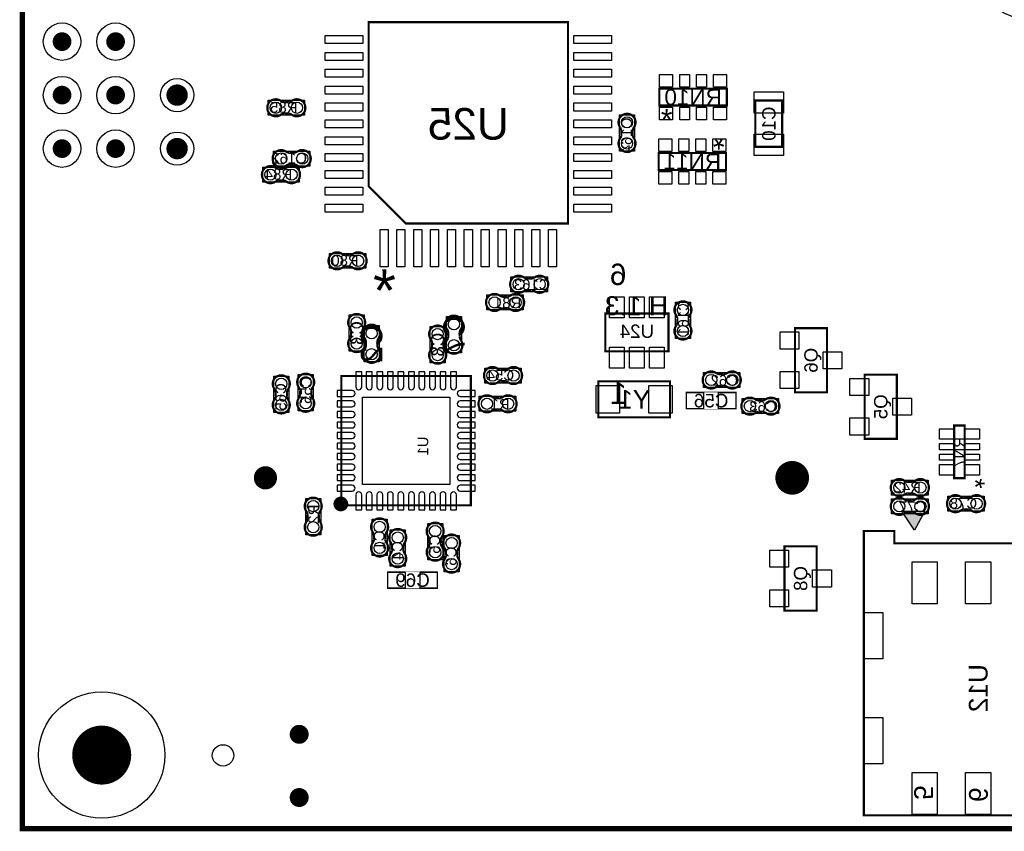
# Model space of a CAD drawing. Extents: x -1 to 140, y -97 to 0.
# Tile 1 of 8: x 0 to 47, y -92 to -54. Entities that reach past the tile are written whole.
import ezdxf
from ezdxf.enums import TextEntityAlignment as Align

# ---------------------------------------------------------------- set-up
doc = ezdxf.new("R2010")
doc.units = 0
doc.header["$MEASUREMENT"] = 0
for name, color, linetype in [('ASSEMBLY_OUTLINES_BTM', 191, 'CONTINUOUS'), ('ASSEMBLY_REF_DES_BTM', 191, 'CONTINUOUS'), ('BOARD_OUTLINE', 10, 'CONTINUOUS'), ('FIDUCIAL_PADS_BTM', 255, 'CONTINUOUS'), ('MOUNTING_HOLE_PADS_LAYER_5', 181, 'CONTINUOUS'), ('MOUNTING_HOLES_LAYER_BOTT6', 42, 'CONTINUOUS'), ('PART_HOLES_LAYER_BOTTOM', 30, 'CONTINUOUS'), ('PART_PADS_LAYER_BOTTOM', 181, 'CONTINUOUS'), ('PART_PADS_SMD_BTM', 181, 'CONTINUOUS')]:
    doc.layers.add(name, color=color, linetype=linetype)
doc.styles.add('ARIAL', font='arial.ttf')
doc.styles.add('VERIBEST_GERBER_0', font='arial.ttf')

msp = doc.modelspace()

# ---------------------------------------------------------------- hatches: boundary and pattern name
at = {"layer": 'ASSEMBLY_OUTLINES_BTM'}
msp.add_hatch(color=256, dxfattribs=at).paths.add_polyline_path([(42.336, -77.828), (41.736, -76.928), (42.836, -76.928)], flags=0)

# ---------------------------------------------------------------- linework, layer by layer
for points, const_width in [([(18.207, -63.264), (25.897, -63.264), (25.897, -53.704), (16.437, -53.704), (16.437, -61.494)], 0.1), ([(30.235054, -57.66405), (30.235054, -56.86395), (33.434946, -56.86395), (33.434946, -57.66405)], 0.1016), ([(34.79, -59.625), (34.79, -57.425), (36.06, -57.425), (36.06, -59.625)], 0.1), ([(30.200054, -60.72205), (30.200054, -59.92195), (33.399946, -59.92195), (33.399946, -60.72205)], 0.1016), ([(27.668, -69.34), (27.668, -67.54), (30.668, -67.54), (30.668, -69.34)], 0.1), ([(36.668, -71.284), (36.668, -68.236), (38.192, -68.236), (38.192, -71.284)], 0.1016), ([(15.136001, -76.652), (15.136001, -70.502001), (21.286, -70.502001), (21.286, -76.652)], 0.1), ([(39.979, -73.491), (39.979, -70.443), (41.503, -70.443), (41.503, -73.491)], 0.1016), ([(27.341, -72.465), (27.341, -70.765), (30.741, -70.765), (30.741, -72.465)], 0.1), ([(31.490088, -72.0834), (31.490088, -71.2706), (33.891912, -71.2706), (33.891912, -72.0834)], 0.0254), ([(44.22281, -75.359934), (44.22281, -72.859812), (44.722936, -72.859812), (44.722936, -75.359934)], 0.1016), ([(39.936, -91.368), (39.936, -77.868), (41.386, -77.868), (41.386, -78.448), (51.886, -78.448), (51.886, -77.868), (53.336, -77.868), (53.336, -91.368)], 0.1), ([(36.176, -81.646), (36.176, -78.598), (37.7, -78.598), (37.7, -81.646)], 0.1016), ([(17.319088, -80.6034), (17.319088, -79.7906), (19.720912, -79.7906), (19.720912, -80.6034)], 0.0254)]:
    msp.add_lwpolyline(points, close=True, dxfattribs=dict(at, const_width=const_width))
at = {"layer": 'ASSEMBLY_OUTLINES_BTM', "const_width": 0.1016}
for points in [[(12.632346, -57.501744), (12.411874, -57.501744), (12.411366, -57.501236, -0.088782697), (12.25541, -57.432656), (12.25668, -57.433672, 1.875349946), (12.255918, -58.10855), (12.256172, -58.108804, -0.088801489), (12.412128, -58.040224), (12.412636, -58.039716), (12.633108, -58.039716), (12.63768, -58.041494, -0.081091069), (12.784238, -58.094326, 2.020315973), (12.784492, -57.447896), (12.78373, -57.447134, -0.081091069), (12.637172, -57.499966)], [(28.429744, -58.860654), (28.429744, -59.081126), (28.429236, -59.081634, -0.088782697), (28.360656, -59.23759), (28.361672, -59.23632, 1.875349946), (29.03655, -59.237082), (29.036804, -59.236828, -0.088801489), (28.968224, -59.080872), (28.967716, -59.080364), (28.967716, -58.859892), (28.969494, -58.85532, -0.081091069), (29.022326, -58.708762, 2.020315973), (28.375896, -58.708508), (28.375134, -58.70927, -0.081091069), (28.427966, -58.855828)], [(12.886346, -59.914744), (12.665874, -59.914744), (12.665366, -59.914236, -0.088782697), (12.50941, -59.845656), (12.51068, -59.846672, 1.875349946), (12.509918, -60.52155), (12.510172, -60.521804, -0.088801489), (12.666128, -60.453224), (12.666636, -60.452716), (12.887108, -60.452716), (12.89168, -60.454494, -0.081091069), (13.038238, -60.507326, 2.020315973), (13.038492, -59.860896), (13.03773, -59.860134, -0.081091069), (12.891172, -59.912966)], [(12.378346, -60.676744), (12.157874, -60.676744), (12.157366, -60.676236, -0.088782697), (12.00141, -60.607656), (12.00268, -60.608672, 1.875349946), (12.001918, -61.28355), (12.002172, -61.283804, -0.088801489), (12.158128, -61.215224), (12.158636, -61.214716), (12.379108, -61.214716), (12.38368, -61.216494, -0.081091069), (12.530238, -61.269326, 2.020315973), (12.530492, -60.622896), (12.52973, -60.622134, -0.081091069), (12.383172, -60.674966)], [(15.538346, -64.767744), (15.317874, -64.767744), (15.317366, -64.767236, -0.088782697), (15.16141, -64.698656), (15.16268, -64.699672, 1.875349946), (15.161918, -65.37455), (15.162172, -65.374804, -0.088801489), (15.318128, -65.306224), (15.318636, -65.305716), (15.539108, -65.305716), (15.54368, -65.307494, -0.081091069), (15.690238, -65.360326, 2.020315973), (15.690492, -64.713896), (15.68973, -64.713134, -0.081091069), (15.543172, -64.765966)], [(23.953654, -66.420256), (24.174126, -66.420256), (24.174634, -66.420764, -0.088782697), (24.33059, -66.489344), (24.32932, -66.488328, 1.875349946), (24.330082, -65.81345), (24.329828, -65.813196, -0.088801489), (24.173872, -65.881776), (24.173364, -65.882284), (23.952892, -65.882284), (23.94832, -65.880506, -0.081091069), (23.801762, -65.827674, 2.020315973), (23.801508, -66.474104), (23.80227, -66.474866, -0.081091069), (23.948828, -66.422034)], [(22.809654, -67.284256), (23.030126, -67.284256), (23.030634, -67.284764, -0.088782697), (23.18659, -67.353344), (23.18532, -67.352328, 1.875349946), (23.186082, -66.67745), (23.185828, -66.677196, -0.088801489), (23.029872, -66.745776), (23.029364, -66.746284), (22.808892, -66.746284), (22.80432, -66.744506, -0.081091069), (22.657762, -66.691674, 2.020315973), (22.657508, -67.338104), (22.65827, -67.338866, -0.081091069), (22.804828, -67.286034)], [(31.622256, -67.971346), (31.622256, -67.750874), (31.622764, -67.750366, -0.088782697), (31.691344, -67.59441), (31.690328, -67.59568, 1.875349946), (31.01545, -67.594918), (31.015196, -67.595172, -0.088801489), (31.083776, -67.751128), (31.084284, -67.751636), (31.084284, -67.972108), (31.082506, -67.97668, -0.081091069), (31.029674, -68.123238, 2.020315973), (31.676104, -68.123492), (31.676866, -68.12273, -0.081091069), (31.624034, -67.976172)], [(16.137456, -68.567346), (16.137456, -68.346874), (16.137964, -68.346366, -0.088782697), (16.206544, -68.19041), (16.205528, -68.19168, 1.875349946), (15.53065, -68.190918), (15.530396, -68.191172, -0.088801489), (15.598976, -68.347128), (15.599484, -68.347636), (15.599484, -68.568108), (15.597706, -68.57268, -0.081091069), (15.544874, -68.719238, 2.020315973), (16.191304, -68.719492), (16.192066, -68.71873, -0.081091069), (16.139234, -68.572172)], [(20.753256, -68.646346), (20.753256, -68.425874), (20.753764, -68.425366, -0.088782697), (20.822344, -68.26941), (20.821328, -68.27068, 1.875349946), (20.14645, -68.269918), (20.146196, -68.270172, -0.088801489), (20.214776, -68.426128), (20.215284, -68.426636), (20.215284, -68.647108), (20.213506, -68.65168, -0.081091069), (20.160674, -68.798238, 2.020315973), (20.807104, -68.798492), (20.807866, -68.79773, -0.081091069), (20.755034, -68.651172)], [(16.846256, -69.076346), (16.846256, -68.855874), (16.846764, -68.855366, -0.088782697), (16.915344, -68.69941), (16.914328, -68.70068, 1.875349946), (16.23945, -68.699918), (16.239196, -68.700172, -0.088801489), (16.307776, -68.856128), (16.308284, -68.856636), (16.308284, -69.077108), (16.306506, -69.08168, -0.081091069), (16.253674, -69.228238, 2.020315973), (16.900104, -69.228492), (16.900866, -69.22773, -0.081091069), (16.848034, -69.081172)], [(19.980256, -69.117346), (19.980256, -68.896874), (19.980764, -68.896366, -0.088782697), (20.049344, -68.74041), (20.048328, -68.74168, 1.875349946), (19.37345, -68.740918), (19.373196, -68.741172, -0.088801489), (19.441776, -68.897128), (19.442284, -68.897636), (19.442284, -69.118108), (19.440506, -69.12268, -0.081091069), (19.387674, -69.269238, 2.020315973), (20.034104, -69.269492), (20.034866, -69.26873, -0.081091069), (19.982034, -69.122172)], [(22.916346, -70.214744), (22.695874, -70.214744), (22.695366, -70.214236, -0.088782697), (22.53941, -70.145656), (22.54068, -70.146672, 1.875349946), (22.539918, -70.82155), (22.540172, -70.821804, -0.088801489), (22.696128, -70.753224), (22.696636, -70.752716), (22.917108, -70.752716), (22.92168, -70.754494, -0.081091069), (23.068238, -70.807326, 2.020315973), (23.068492, -70.160896), (23.06773, -70.160134, -0.081091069), (22.921172, -70.212966)], [(12.019744, -71.276654), (12.019744, -71.497126), (12.019236, -71.497634, -0.088782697), (11.950656, -71.65359), (11.951672, -71.65232, 1.875349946), (12.62655, -71.653082), (12.626804, -71.652828, -0.088801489), (12.558224, -71.496872), (12.557716, -71.496364), (12.557716, -71.275892), (12.559494, -71.27132, -0.081091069), (12.612326, -71.124762, 2.020315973), (11.965896, -71.124508), (11.965134, -71.12527, -0.081091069), (12.017966, -71.271828)], [(13.719256, -71.402346), (13.719256, -71.181874), (13.719764, -71.181366, -0.088782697), (13.788344, -71.02541), (13.787328, -71.02668, 1.875349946), (13.11245, -71.025918), (13.112196, -71.026172, -0.088801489), (13.180776, -71.182128), (13.181284, -71.182636), (13.181284, -71.403108), (13.179506, -71.40768, -0.081091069), (13.126674, -71.554238, 2.020315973), (13.773104, -71.554492), (13.773866, -71.55373, -0.081091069), (13.721034, -71.407172)], [(33.092654, -70.965256), (33.313126, -70.965256), (33.313634, -70.965764, -0.088782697), (33.46959, -71.034344), (33.46832, -71.033328, 1.875349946), (33.469082, -70.35845), (33.468828, -70.358196, -0.088801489), (33.312872, -70.426776), (33.312364, -70.427284), (33.091892, -70.427284), (33.08732, -70.425506, -0.081091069), (32.940762, -70.372674, 2.020315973), (32.940508, -71.019104), (32.94127, -71.019866, -0.081091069), (33.087828, -70.967034)], [(22.451654, -72.096256), (22.672126, -72.096256), (22.672634, -72.096764, -0.088782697), (22.82859, -72.165344), (22.82732, -72.164328, 1.875349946), (22.828082, -71.48945), (22.827828, -71.489196, -0.088801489), (22.671872, -71.557776), (22.671364, -71.558284), (22.450892, -71.558284), (22.44632, -71.556506, -0.081091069), (22.299762, -71.503674, 2.020315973), (22.299508, -72.150104), (22.30027, -72.150866, -0.081091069), (22.446828, -72.098034)], [(34.929654, -72.206256), (35.150126, -72.206256), (35.150634, -72.206764, -0.088782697), (35.30659, -72.275344), (35.30532, -72.274328, 1.875349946), (35.306082, -71.59945), (35.305828, -71.599196, -0.088801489), (35.149872, -71.667776), (35.149364, -71.668284), (34.928892, -71.668284), (34.92432, -71.666506, -0.081091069), (34.777762, -71.613674, 2.020315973), (34.777508, -72.260104), (34.77827, -72.260866, -0.081091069), (34.924828, -72.208034)], [(42.223346, -75.535744), (42.002874, -75.535744), (42.002366, -75.535236, -0.088782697), (41.84641, -75.466656), (41.84768, -75.467672, 1.875349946), (41.846918, -76.14255), (41.847172, -76.142804, -0.088801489), (42.003128, -76.074224), (42.003636, -76.073716), (42.224108, -76.073716), (42.22868, -76.075494, -0.081091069), (42.375238, -76.128326, 2.020315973), (42.375492, -75.481896), (42.37473, -75.481134, -0.081091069), (42.228172, -75.533966)], [(44.890346, -76.297744), (44.669874, -76.297744), (44.669366, -76.297236, -0.088782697), (44.51341, -76.228656), (44.51468, -76.229672, 1.875349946), (44.513918, -76.90455), (44.514172, -76.904804, -0.088801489), (44.670128, -76.836224), (44.670636, -76.835716), (44.891108, -76.835716), (44.89568, -76.837494, -0.081091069), (45.042238, -76.890326, 2.020315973), (45.042492, -76.243896), (45.04173, -76.243134, -0.081091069), (44.895172, -76.295966)], [(14.075256, -77.287346), (14.075256, -77.066874), (14.075764, -77.066366, -0.088782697), (14.144344, -76.91041), (14.143328, -76.91168, 1.875349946), (13.46845, -76.910918), (13.468196, -76.911172, -0.088801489), (13.536776, -77.067128), (13.537284, -77.067636), (13.537284, -77.288108), (13.535506, -77.29268, -0.081091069), (13.482674, -77.439238, 2.020315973), (14.129104, -77.439492), (14.129866, -77.43873, -0.081091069), (14.077034, -77.292172)], [(42.020654, -76.965256), (42.241126, -76.965256), (42.241634, -76.965764, -0.088782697), (42.39759, -77.034344), (42.39632, -77.033328, 1.875349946), (42.397082, -76.35845), (42.396828, -76.358196, -0.088801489), (42.240872, -76.426776), (42.240364, -76.427284), (42.019892, -76.427284), (42.01532, -76.425506, -0.081091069), (41.868762, -76.372674, 2.020315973), (41.868508, -77.019104), (41.86927, -77.019866, -0.081091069), (42.015828, -76.967034)], [(16.687744, -78.068654), (16.687744, -78.289126), (16.687236, -78.289634, -0.088782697), (16.618656, -78.44559), (16.619672, -78.44432, 1.875349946), (17.29455, -78.445082), (17.294804, -78.444828, -0.088801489), (17.226224, -78.288872), (17.225716, -78.288364), (17.225716, -78.067892), (17.227494, -78.06332, -0.081091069), (17.280326, -77.916762, 2.020315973), (16.633896, -77.916508), (16.633134, -77.91727, -0.081091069), (16.685966, -78.063828)], [(19.323744, -78.270654), (19.323744, -78.491126), (19.323236, -78.491634, -0.088782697), (19.254656, -78.64759), (19.255672, -78.64632, 1.875349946), (19.93055, -78.647082), (19.930804, -78.646828, -0.088801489), (19.862224, -78.490872), (19.861716, -78.490364), (19.861716, -78.269892), (19.863494, -78.26532, -0.081091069), (19.916326, -78.118762, 2.020315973), (19.269896, -78.118508), (19.269134, -78.11927, -0.081091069), (19.321966, -78.265828)], [(17.547744, -78.574654), (17.547744, -78.795126), (17.547236, -78.795634, -0.088782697), (17.478656, -78.95159), (17.479672, -78.95032, 1.875349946), (18.15455, -78.951082), (18.154804, -78.950828, -0.088801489), (18.086224, -78.794872), (18.085716, -78.794364), (18.085716, -78.573892), (18.087494, -78.56932, -0.081091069), (18.140326, -78.422762, 2.020315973), (17.493896, -78.422508), (17.493134, -78.42327, -0.081091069), (17.545966, -78.569828)], [(20.103744, -78.836654), (20.103744, -79.057126), (20.103236, -79.057634, -0.088782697), (20.034656, -79.21359), (20.035672, -79.21232, 1.875349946), (20.71055, -79.213082), (20.710804, -79.212828, -0.088801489), (20.642224, -79.056872), (20.641716, -79.056364), (20.641716, -78.835892), (20.643494, -78.83132, -0.081091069), (20.696326, -78.684762, 2.020315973), (20.049896, -78.684508), (20.049134, -78.68527, -0.081091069), (20.101966, -78.831828)]]:
    msp.add_lwpolyline(points, format="xyb", dxfattribs=at)
at = {"layer": 'ASSEMBLY_OUTLINES_BTM'}
for points in [[(11.6674, -58.1276), (11.6674, -57.4164), (13.3946, -57.4164), (13.3946, -58.1276)], [(28.3444, -59.8256), (28.3444, -58.0984), (29.0556, -58.0984), (29.0556, -59.8256)], [(11.9214, -60.5406), (11.9214, -59.8294), (13.6486, -59.8294), (13.6486, -60.5406)], [(11.4134, -61.3026), (11.4134, -60.5914), (13.1406, -60.5914), (13.1406, -61.3026)], [(14.5734, -65.3936), (14.5734, -64.6824), (16.3006, -64.6824), (16.3006, -65.3936)], [(23.1914, -66.5056), (23.1914, -65.7944), (24.9186, -65.7944), (24.9186, -66.5056)], [(22.0474, -67.3696), (22.0474, -66.6584), (23.7746, -66.6584), (23.7746, -67.3696)], [(30.9964, -68.7336), (30.9964, -67.0064), (31.7076, -67.0064), (31.7076, -68.7336)], [(15.5116, -69.3296), (15.5116, -67.6024), (16.2228, -67.6024), (16.2228, -69.3296)], [(20.1274, -69.4086), (20.1274, -67.6814), (20.8386, -67.6814), (20.8386, -69.4086)], [(16.2204, -69.8386), (16.2204, -68.1114), (16.9316, -68.1114), (16.9316, -69.8386)], [(19.3544, -69.8796), (19.3544, -68.1524), (20.0656, -68.1524), (20.0656, -69.8796)], [(11.9344, -72.2416), (11.9344, -70.5144), (12.6456, -70.5144), (12.6456, -72.2416)], [(13.0934, -72.1646), (13.0934, -70.4374), (13.8046, -70.4374), (13.8046, -72.1646)], [(21.9514, -70.8406), (21.9514, -70.1294), (23.6786, -70.1294), (23.6786, -70.8406)], [(32.3304, -71.0506), (32.3304, -70.3394), (34.0576, -70.3394), (34.0576, -71.0506)], [(21.6894, -72.1816), (21.6894, -71.4704), (23.4166, -71.4704), (23.4166, -72.1816)], [(34.1674, -72.2916), (34.1674, -71.5804), (35.8946, -71.5804), (35.8946, -72.2916)], [(41.2584, -76.1616), (41.2584, -75.4504), (42.9856, -75.4504), (42.9856, -76.1616)], [(13.4494, -78.0496), (13.4494, -76.3224), (14.1606, -76.3224), (14.1606, -78.0496)], [(41.2584, -77.0506), (41.2584, -76.3394), (42.9856, -76.3394), (42.9856, -77.0506)], [(43.9254, -76.9236), (43.9254, -76.2124), (45.6526, -76.2124), (45.6526, -76.9236)], [(42.336, -77.828), (41.736, -76.928), (42.836, -76.928)], [(16.6024, -79.0336), (16.6024, -77.3064), (17.3136, -77.3064), (17.3136, -79.0336)], [(19.2384, -79.2356), (19.2384, -77.5084), (19.9496, -77.5084), (19.9496, -79.2356)], [(17.4624, -79.5396), (17.4624, -77.8124), (18.1736, -77.8124), (18.1736, -79.5396)], [(20.0184, -79.8016), (20.0184, -78.0744), (20.7296, -78.0744), (20.7296, -79.8016)]]:
    msp.add_lwpolyline(points, close=True, dxfattribs=at)
for points in [[(12.784492, -57.447896), (12.78373, -57.447134)], [(12.411874, -57.501744), (12.411366, -57.501236)], [(12.637172, -57.499966), (12.632346, -57.501744)], [(12.255918, -58.10855), (12.256172, -58.108804)], [(12.412128, -58.040224), (12.412636, -58.039716)], [(12.633108, -58.039716), (12.63768, -58.041494)], [(28.375896, -58.708508), (28.375134, -58.70927)], [(28.427966, -58.855828), (28.429744, -58.860654)], [(28.967716, -58.859892), (28.969494, -58.85532)], [(28.429744, -59.081126), (28.429236, -59.081634)], [(28.968224, -59.080872), (28.967716, -59.080364)], [(29.03655, -59.237082), (29.036804, -59.236828)], [(12.665874, -59.914744), (12.665366, -59.914236)], [(12.891172, -59.912966), (12.886346, -59.914744)], [(13.038492, -59.860896), (13.03773, -59.860134)], [(12.157874, -60.676744), (12.157366, -60.676236)], [(12.383172, -60.674966), (12.378346, -60.676744)], [(12.509918, -60.52155), (12.510172, -60.521804)], [(12.530492, -60.622896), (12.52973, -60.622134)], [(12.666128, -60.453224), (12.666636, -60.452716)], [(12.887108, -60.452716), (12.89168, -60.454494)], [(12.158128, -61.215224), (12.158636, -61.214716)], [(12.379108, -61.214716), (12.38368, -61.216494)], [(12.001918, -61.28355), (12.002172, -61.283804)], [(15.317874, -64.767744), (15.317366, -64.767236)], [(15.543172, -64.765966), (15.538346, -64.767744)], [(15.690492, -64.713896), (15.68973, -64.713134)], [(15.161918, -65.37455), (15.162172, -65.374804)], [(15.318128, -65.306224), (15.318636, -65.305716)], [(15.539108, -65.305716), (15.54368, -65.307494)], [(23.952892, -65.882284), (23.94832, -65.880506)], [(24.173872, -65.881776), (24.173364, -65.882284)], [(24.330082, -65.81345), (24.329828, -65.813196)], [(22.808892, -66.746284), (22.80432, -66.744506)], [(23.029872, -66.745776), (23.029364, -66.746284)], [(23.186082, -66.67745), (23.185828, -66.677196)], [(23.801508, -66.474104), (23.80227, -66.474866)], [(23.948828, -66.422034), (23.953654, -66.420256)], [(24.174126, -66.420256), (24.174634, -66.420764)], [(22.804828, -67.286034), (22.809654, -67.284256)], [(23.030126, -67.284256), (23.030634, -67.284764)], [(22.657508, -67.338104), (22.65827, -67.338866)], [(31.01545, -67.594918), (31.015196, -67.595172)], [(31.083776, -67.751128), (31.084284, -67.751636)], [(31.622256, -67.750874), (31.622764, -67.750366)], [(15.53065, -68.190918), (15.530396, -68.191172)], [(31.084284, -67.972108), (31.082506, -67.97668)], [(31.624034, -67.976172), (31.622256, -67.971346)], [(31.676104, -68.123492), (31.676866, -68.12273)], [(15.599484, -68.568108), (15.597706, -68.57268)], [(15.598976, -68.347128), (15.599484, -68.347636)], [(16.137456, -68.346874), (16.137964, -68.346366)], [(16.139234, -68.572172), (16.137456, -68.567346)], [(20.14645, -68.269918), (20.146196, -68.270172)], [(20.215284, -68.647108), (20.213506, -68.65168)], [(20.214776, -68.426128), (20.215284, -68.426636)], [(20.753256, -68.425874), (20.753764, -68.425366)], [(20.755034, -68.651172), (20.753256, -68.646346)], [(16.191304, -68.719492), (16.192066, -68.71873)], [(16.23945, -68.699918), (16.239196, -68.700172)], [(16.308284, -69.077108), (16.306506, -69.08168)], [(16.307776, -68.856128), (16.308284, -68.856636)], [(16.846256, -68.855874), (16.846764, -68.855366)], [(16.848034, -69.081172), (16.846256, -69.076346)], [(19.37345, -68.740918), (19.373196, -68.741172)], [(19.442284, -69.118108), (19.440506, -69.12268)], [(19.441776, -68.897128), (19.442284, -68.897636)], [(19.980256, -68.896874), (19.980764, -68.896366)], [(19.982034, -69.122172), (19.980256, -69.117346)], [(20.807104, -68.798492), (20.807866, -68.79773)], [(16.900104, -69.228492), (16.900866, -69.22773)], [(20.034104, -69.269492), (20.034866, -69.26873)], [(22.695874, -70.214744), (22.695366, -70.214236)], [(22.921172, -70.212966), (22.916346, -70.214744)], [(23.068492, -70.160896), (23.06773, -70.160134)], [(33.091892, -70.427284), (33.08732, -70.425506)], [(33.312872, -70.426776), (33.312364, -70.427284)], [(33.469082, -70.35845), (33.468828, -70.358196)], [(13.11245, -71.025918), (13.112196, -71.026172)], [(22.539918, -70.82155), (22.540172, -70.821804)], [(22.696128, -70.753224), (22.696636, -70.752716)], [(22.917108, -70.752716), (22.92168, -70.754494)], [(32.940508, -71.019104), (32.94127, -71.019866)], [(33.087828, -70.967034), (33.092654, -70.965256)], [(33.313126, -70.965256), (33.313634, -70.965764)], [(11.965896, -71.124508), (11.965134, -71.12527)], [(12.017966, -71.271828), (12.019744, -71.276654)], [(12.557716, -71.275892), (12.559494, -71.27132)], [(12.558224, -71.496872), (12.557716, -71.496364)], [(13.181284, -71.403108), (13.179506, -71.40768)], [(13.180776, -71.182128), (13.181284, -71.182636)], [(13.719256, -71.181874), (13.719764, -71.181366)], [(13.721034, -71.407172), (13.719256, -71.402346)], [(22.828082, -71.48945), (22.827828, -71.489196)], [(12.019744, -71.497126), (12.019236, -71.497634)], [(12.62655, -71.653082), (12.626804, -71.652828)], [(13.773104, -71.554492), (13.773866, -71.55373)], [(22.450892, -71.558284), (22.44632, -71.556506)], [(22.671872, -71.557776), (22.671364, -71.558284)], [(34.928892, -71.668284), (34.92432, -71.666506)], [(35.149872, -71.667776), (35.149364, -71.668284)], [(35.306082, -71.59945), (35.305828, -71.599196)], [(22.299508, -72.150104), (22.30027, -72.150866)], [(22.446828, -72.098034), (22.451654, -72.096256)], [(22.672126, -72.096256), (22.672634, -72.096764)], [(34.777508, -72.260104), (34.77827, -72.260866)], [(34.924828, -72.208034), (34.929654, -72.206256)], [(35.150126, -72.206256), (35.150634, -72.206764)], [(42.002874, -75.535744), (42.002366, -75.535236)], [(42.228172, -75.533966), (42.223346, -75.535744)], [(42.375492, -75.481896), (42.37473, -75.481134)], [(41.846918, -76.14255), (41.847172, -76.142804)], [(42.003128, -76.074224), (42.003636, -76.073716)], [(42.224108, -76.073716), (42.22868, -76.075494)], [(42.019892, -76.427284), (42.01532, -76.425506)], [(42.240872, -76.426776), (42.240364, -76.427284)], [(42.397082, -76.35845), (42.396828, -76.358196)], [(44.669874, -76.297744), (44.669366, -76.297236)], [(44.895172, -76.295966), (44.890346, -76.297744)], [(45.042492, -76.243896), (45.04173, -76.243134)], [(13.46845, -76.910918), (13.468196, -76.911172)], [(13.536776, -77.067128), (13.537284, -77.067636)], [(14.075256, -77.066874), (14.075764, -77.066366)], [(41.868508, -77.019104), (41.86927, -77.019866)], [(42.015828, -76.967034), (42.020654, -76.965256)], [(42.241126, -76.965256), (42.241634, -76.965764)], [(44.513918, -76.90455), (44.514172, -76.904804)], [(44.670128, -76.836224), (44.670636, -76.835716)], [(44.891108, -76.835716), (44.89568, -76.837494)], [(13.537284, -77.288108), (13.535506, -77.29268)], [(14.077034, -77.292172), (14.075256, -77.287346)], [(14.129104, -77.439492), (14.129866, -77.43873)], [(16.633896, -77.916508), (16.633134, -77.91727)], [(16.685966, -78.063828), (16.687744, -78.068654)], [(16.687744, -78.289126), (16.687236, -78.289634)], [(17.225716, -78.067892), (17.227494, -78.06332)], [(17.226224, -78.288872), (17.225716, -78.288364)], [(17.29455, -78.445082), (17.294804, -78.444828)], [(17.493896, -78.422508), (17.493134, -78.42327)], [(19.269896, -78.118508), (19.269134, -78.11927)], [(19.321966, -78.265828), (19.323744, -78.270654)], [(19.323744, -78.491126), (19.323236, -78.491634)], [(19.861716, -78.269892), (19.863494, -78.26532)], [(19.862224, -78.490872), (19.861716, -78.490364)], [(17.545966, -78.569828), (17.547744, -78.574654)], [(17.547744, -78.795126), (17.547236, -78.795634)], [(18.085716, -78.573892), (18.087494, -78.56932)], [(18.086224, -78.794872), (18.085716, -78.794364)], [(18.15455, -78.951082), (18.154804, -78.950828)], [(19.93055, -78.647082), (19.930804, -78.646828)], [(20.049896, -78.684508), (20.049134, -78.68527)], [(20.101966, -78.831828), (20.103744, -78.836654)], [(20.641716, -78.835892), (20.643494, -78.83132)], [(20.103744, -79.057126), (20.103236, -79.057634)], [(20.642224, -79.056872), (20.641716, -79.056364)], [(20.71055, -79.213082), (20.710804, -79.212828)]]:
    msp.add_lwpolyline(points, dxfattribs=at)
at = {"layer": 'ASSEMBLY_OUTLINES_BTM', "const_width": 0.35}
msp.add_lwpolyline([(14.941, -76.582, -1), (15.291, -76.582, -1)], format="xyb", close=True, dxfattribs=at)
at = {"layer": 'ASSEMBLY_OUTLINES_BTM'}
msp.add_circle((49.563305, -47.207161), 6.75, dxfattribs=at)
at = {"layer": 'BOARD_OUTLINE', "const_width": 0.25}
msp.add_lwpolyline([(0, -92), (0, 0), (139, 0), (139, -92)], close=True, dxfattribs=at)
at = {"layer": 'FIDUCIAL_PADS_BTM'}
msp.add_circle((9.525, -88.519), 0.508, dxfattribs=at)
at = {"layer": 'MOUNTING_HOLE_PADS_LAYER_5'}
msp.add_circle((3.768, -88.506), 3, dxfattribs=at)
at = {"layer": 'MOUNTING_HOLES_LAYER_BOTT6'}
for points, const_width in [([(36.138, -75.340978, -1), (36.938, -75.340978, -1)], 0.8), ([(11.263, -75.340978, -1), (11.813, -75.340978, -1)], 0.55), ([(3.068, -88.506, -1), (4.468, -88.506, -1)], 1.4), ([(12.915, -87.52, -1), (13.365, -87.52, -1)], 0.45), ([(12.915, -90.52, -1), (13.365, -90.52, -1)], 0.45)]:
    msp.add_lwpolyline(points, format="xyb", close=True, dxfattribs=dict(at, const_width=const_width))
at = {"layer": 'PART_HOLES_LAYER_BOTTOM'}
for points, const_width in [([(1.66375, -54.63, -1), (2.10825, -54.63, -1)], 0.4445), ([(4.20375, -54.63, -1), (4.64825, -54.63, -1)], 0.4445), ([(1.66375, -57.17, -1), (2.10825, -57.17, -1)], 0.4445), ([(4.20375, -57.17, -1), (4.64825, -57.17, -1)], 0.4445), ([(7.092, -57.17, -1), (7.6, -57.17, -1)], 0.508), ([(1.66375, -59.71, -1), (2.10825, -59.71, -1)], 0.4445), ([(4.20375, -59.71, -1), (4.64825, -59.71, -1)], 0.4445), ([(7.092, -59.71, -1), (7.6, -59.71, -1)], 0.508)]:
    msp.add_lwpolyline(points, format="xyb", close=True, dxfattribs=dict(at, const_width=const_width))
at = {"layer": 'PART_PADS_LAYER_BOTTOM'}
for centre, radius in [((1.886, -54.63), 0.889), ((4.426, -54.63), 0.889), ((1.886, -57.17), 0.889), ((4.426, -57.17), 0.889), ((7.346, -57.17), 0.7874), ((1.886, -59.71), 0.889), ((4.426, -59.71), 0.889), ((7.346, -59.71), 0.7874)]:
    msp.add_circle(centre, radius, dxfattribs=at)
at = {"layer": 'PART_PADS_SMD_BTM'}
for points in [[(14.378, -54.7245), (14.378, -54.3435), (16.156, -54.3435), (16.156, -54.7245)], [(26.178, -54.7245), (26.178, -54.3435), (27.956, -54.3435), (27.956, -54.7245)], [(14.378, -55.5245), (14.378, -55.1435), (16.156, -55.1435), (16.156, -55.5245)], [(26.178, -55.5245), (26.178, -55.1435), (27.956, -55.1435), (27.956, -55.5245)], [(14.378, -56.3245), (14.378, -55.9435), (16.156, -55.9435), (16.156, -56.3245)], [(26.178, -56.3245), (26.178, -55.9435), (27.956, -55.9435), (27.956, -56.3245)], [(30.245, -56.789), (30.245, -56.189), (30.865, -56.189), (30.865, -56.789)], [(31.2, -56.789), (31.2, -56.189), (31.67, -56.189), (31.67, -56.789)], [(32, -56.789), (32, -56.189), (32.47, -56.189), (32.47, -56.789)], [(32.805, -56.789), (32.805, -56.189), (33.425, -56.189), (33.425, -56.789)], [(14.378, -57.1245), (14.378, -56.7435), (16.156, -56.7435), (16.156, -57.1245)], [(26.178, -57.1245), (26.178, -56.7435), (27.956, -56.7435), (27.956, -57.1245)], [(34.7315, -58.027), (34.7315, -57.011), (36.1285, -57.011), (36.1285, -58.027)], [(14.378, -57.9245), (14.378, -57.5435), (16.156, -57.5435), (16.156, -57.9245)], [(26.178, -57.9245), (26.178, -57.5435), (27.956, -57.5435), (27.956, -57.9245)], [(30.245, -58.339), (30.245, -57.739), (30.865, -57.739), (30.865, -58.339)], [(31.2, -58.339), (31.2, -57.739), (31.67, -57.739), (31.67, -58.339)], [(32, -58.339), (32, -57.739), (32.47, -57.739), (32.47, -58.339)], [(32.805, -58.339), (32.805, -57.739), (33.425, -57.739), (33.425, -58.339)], [(14.378, -58.7245), (14.378, -58.3435), (16.156, -58.3435), (16.156, -58.7245)], [(26.178, -58.7245), (26.178, -58.3435), (27.956, -58.3435), (27.956, -58.7245)], [(14.378, -59.5245), (14.378, -59.1435), (16.156, -59.1435), (16.156, -59.5245)], [(26.178, -59.5245), (26.178, -59.1435), (27.956, -59.1435), (27.956, -59.5245)], [(30.21, -59.847), (30.21, -59.247), (30.83, -59.247), (30.83, -59.847)], [(31.165, -59.847), (31.165, -59.247), (31.635, -59.247), (31.635, -59.847)], [(31.965, -59.847), (31.965, -59.247), (32.435, -59.247), (32.435, -59.847)], [(32.77, -59.847), (32.77, -59.247), (33.39, -59.247), (33.39, -59.847)], [(34.7315, -60.039), (34.7315, -59.023), (36.1285, -59.023), (36.1285, -60.039)], [(14.378, -60.3245), (14.378, -59.9435), (16.156, -59.9435), (16.156, -60.3245)], [(26.178, -60.3245), (26.178, -59.9435), (27.956, -59.9435), (27.956, -60.3245)], [(14.378, -61.1245), (14.378, -60.7435), (16.156, -60.7435), (16.156, -61.1245)], [(26.178, -61.1245), (26.178, -60.7435), (27.956, -60.7435), (27.956, -61.1245)], [(30.21, -61.397), (30.21, -60.797), (30.83, -60.797), (30.83, -61.397)], [(31.165, -61.397), (31.165, -60.797), (31.635, -60.797), (31.635, -61.397)], [(31.965, -61.397), (31.965, -60.797), (32.435, -60.797), (32.435, -61.397)], [(32.77, -61.397), (32.77, -60.797), (33.39, -60.797), (33.39, -61.397)], [(14.378, -61.9245), (14.378, -61.5435), (16.156, -61.5435), (16.156, -61.9245)], [(26.178, -61.9245), (26.178, -61.5435), (27.956, -61.5435), (27.956, -61.9245)], [(14.378, -62.7245), (14.378, -62.3435), (16.156, -62.3435), (16.156, -62.7245)], [(26.178, -62.7245), (26.178, -62.3435), (27.956, -62.3435), (27.956, -62.7245)], [(16.9765, -65.323), (16.9765, -63.545), (17.3575, -63.545), (17.3575, -65.323)], [(17.7765, -65.323), (17.7765, -63.545), (18.1575, -63.545), (18.1575, -65.323)], [(18.5765, -65.323), (18.5765, -63.545), (18.9575, -63.545), (18.9575, -65.323)], [(19.3765, -65.323), (19.3765, -63.545), (19.7575, -63.545), (19.7575, -65.323)], [(20.1765, -65.323), (20.1765, -63.545), (20.5575, -63.545), (20.5575, -65.323)], [(20.9765, -65.323), (20.9765, -63.545), (21.3575, -63.545), (21.3575, -65.323)], [(21.7765, -65.323), (21.7765, -63.545), (22.1575, -63.545), (22.1575, -65.323)], [(22.5765, -65.323), (22.5765, -63.545), (22.9575, -63.545), (22.9575, -65.323)], [(23.3765, -65.323), (23.3765, -63.545), (23.7575, -63.545), (23.7575, -65.323)], [(24.1765, -65.323), (24.1765, -63.545), (24.5575, -63.545), (24.5575, -65.323)], [(24.9765, -65.323), (24.9765, -63.545), (25.3575, -63.545), (25.3575, -65.323)], [(27.868, -67.74), (27.868, -66.74), (28.568, -66.74), (28.568, -67.74)], [(28.818, -67.74), (28.818, -66.74), (29.518, -66.74), (29.518, -67.74)], [(29.768, -67.74), (29.768, -66.74), (30.468, -66.74), (30.468, -67.74)], [(35.9695, -69.2266), (35.9695, -68.4138), (36.8585, -68.4138), (36.8585, -69.2266)], [(27.868, -70.14), (27.868, -69.14), (28.568, -69.14), (28.568, -70.14)], [(28.818, -70.14), (28.818, -69.14), (29.518, -69.14), (29.518, -70.14)], [(29.768, -70.14), (29.768, -69.14), (30.468, -69.14), (30.468, -70.14)], [(38.0015, -70.1664), (38.0015, -69.3536), (38.8905, -69.3536), (38.8905, -70.1664)], [(35.9695, -71.1062), (35.9695, -70.2934), (36.8585, -70.2934), (36.8585, -71.1062)], [(27.241, -72.265), (27.241, -70.965), (28.341, -70.965), (28.341, -72.265)], [(29.741, -72.265), (29.741, -70.965), (30.841, -70.965), (30.841, -72.265)], [(39.2805, -71.4336), (39.2805, -70.6208), (40.1695, -70.6208), (40.1695, -71.4336)], [(31.5226, -72.058), (31.5226, -71.296), (32.3354, -71.296), (32.3354, -72.058)], [(33.0466, -72.058), (33.0466, -71.296), (33.8594, -71.296), (33.8594, -72.058)], [(16.141, -75.657), (16.141, -71.507), (20.291, -71.507), (20.291, -75.657)], [(41.3125, -72.3734), (41.3125, -71.5606), (42.2015, -71.5606), (42.2015, -72.3734)], [(39.2805, -73.3132), (39.2805, -72.5004), (40.1695, -72.5004), (40.1695, -73.3132)], [(43.523, -73.51), (43.523, -73.01), (44.223, -73.01), (44.223, -73.51)], [(44.723, -73.51), (44.723, -73.01), (45.423, -73.01), (45.423, -73.51)], [(43.523, -74.01), (43.523, -73.71), (44.223, -73.71), (44.223, -74.01)], [(44.723, -74.01), (44.723, -73.71), (45.423, -73.71), (45.423, -74.01)], [(43.523, -74.51), (43.523, -74.21), (44.223, -74.21), (44.223, -74.51)], [(44.723, -74.51), (44.723, -74.21), (45.423, -74.21), (45.423, -74.51)], [(43.523, -75.21), (43.523, -74.71), (44.223, -74.71), (44.223, -75.21)], [(44.723, -75.21), (44.723, -74.71), (45.423, -74.71), (45.423, -75.21)], [(35.4775, -79.5886), (35.4775, -78.7758), (36.3665, -78.7758), (36.3665, -79.5886)], [(42.226, -81.328), (42.226, -79.328), (43.426, -79.328), (43.426, -81.328)], [(44.766, -81.328), (44.766, -79.328), (45.966, -79.328), (45.966, -81.328)], [(17.3516, -80.578), (17.3516, -79.816), (18.1644, -79.816), (18.1644, -80.578)], [(18.8756, -80.578), (18.8756, -79.816), (19.6884, -79.816), (19.6884, -80.578)], [(37.5095, -80.5284), (37.5095, -79.7156), (38.3985, -79.7156), (38.3985, -80.5284)], [(35.4775, -81.4682), (35.4775, -80.6554), (36.3665, -80.6554), (36.3665, -81.4682)], [(39.936, -83.928), (39.936, -81.728), (40.836, -81.728), (40.836, -83.928)], [(39.936, -88.928), (39.936, -86.728), (40.836, -86.728), (40.836, -88.928)], [(42.226, -91.328), (42.226, -89.328), (43.426, -89.328), (43.426, -91.328)], [(44.766, -91.328), (44.766, -89.328), (45.966, -89.328), (45.966, -91.328)]]:
    msp.add_lwpolyline(points, close=True, dxfattribs=at)
for points in [[(16.106, -70.307), (15.826, -70.307), (15.826, -71.017, 1), (16.106, -71.017)], [(16.606, -70.307), (16.326, -70.307), (16.326, -71.017, 1), (16.606, -71.017)], [(17.106, -70.307), (16.826, -70.307), (16.826, -71.017, 1), (17.106, -71.017)], [(17.606, -70.307), (17.326, -70.307), (17.326, -71.017, 1), (17.606, -71.017)], [(18.106, -70.307), (17.826, -70.307), (17.826, -71.017, 1), (18.106, -71.017)], [(18.606, -70.307), (18.326, -70.307), (18.326, -71.017, 1), (18.606, -71.017)], [(19.106, -70.307), (18.826, -70.307), (18.826, -71.017, 1), (19.106, -71.017)], [(19.606, -70.307), (19.326, -70.307), (19.326, -71.017, 1), (19.606, -71.017)], [(20.106, -70.307), (19.826, -70.307), (19.826, -71.017, 1), (20.106, -71.017)], [(20.606, -70.307), (20.326, -70.307), (20.326, -71.017, 1), (20.606, -71.017)], [(14.941, -71.192), (14.941, -71.472), (15.651, -71.472, 1), (15.651, -71.192)], [(21.491, -71.472), (21.491, -71.192), (20.781, -71.192, 1), (20.781, -71.472)], [(14.941, -71.692), (14.941, -71.972), (15.651, -71.972, 1), (15.651, -71.692)], [(21.491, -71.972), (21.491, -71.692), (20.781, -71.692, 1), (20.781, -71.972)], [(14.941, -72.192), (14.941, -72.472), (15.651, -72.472, 1), (15.651, -72.192)], [(21.491, -72.472), (21.491, -72.192), (20.781, -72.192, 1), (20.781, -72.472)], [(14.941, -72.692), (14.941, -72.972), (15.651, -72.972, 1), (15.651, -72.692)], [(21.491, -72.972), (21.491, -72.692), (20.781, -72.692, 1), (20.781, -72.972)], [(14.941, -73.192), (14.941, -73.472), (15.651, -73.472, 1), (15.651, -73.192)], [(21.491, -73.472), (21.491, -73.192), (20.781, -73.192, 1), (20.781, -73.472)], [(14.941, -73.692), (14.941, -73.972), (15.651, -73.972, 1), (15.651, -73.692)], [(21.491, -73.972), (21.491, -73.692), (20.781, -73.692, 1), (20.781, -73.972)], [(14.941, -74.192), (14.941, -74.472), (15.651, -74.472, 1), (15.651, -74.192)], [(21.491, -74.472), (21.491, -74.192), (20.781, -74.192, 1), (20.781, -74.472)], [(14.941, -74.692), (14.941, -74.972), (15.651, -74.972, 1), (15.651, -74.692)], [(21.491, -74.972), (21.491, -74.692), (20.781, -74.692, 1), (20.781, -74.972)], [(14.941, -75.192), (14.941, -75.472), (15.651, -75.472, 1), (15.651, -75.192)], [(21.491, -75.472), (21.491, -75.192), (20.781, -75.192, 1), (20.781, -75.472)], [(14.941, -75.692), (14.941, -75.972), (15.651, -75.972, 1), (15.651, -75.692)], [(21.491, -75.972), (21.491, -75.692), (20.781, -75.692, 1), (20.781, -75.972)], [(15.826, -76.857), (16.106, -76.857), (16.106, -76.147, 1), (15.826, -76.147)], [(16.326, -76.857), (16.606, -76.857), (16.606, -76.147, 1), (16.326, -76.147)], [(16.826, -76.857), (17.106, -76.857), (17.106, -76.147, 1), (16.826, -76.147)], [(17.326, -76.857), (17.606, -76.857), (17.606, -76.147, 1), (17.326, -76.147)], [(17.826, -76.857), (18.106, -76.857), (18.106, -76.147, 1), (17.826, -76.147)], [(18.326, -76.857), (18.606, -76.857), (18.606, -76.147, 1), (18.326, -76.147)], [(18.826, -76.857), (19.106, -76.857), (19.106, -76.147, 1), (18.826, -76.147)], [(19.326, -76.857), (19.606, -76.857), (19.606, -76.147, 1), (19.326, -76.147)], [(19.826, -76.857), (20.106, -76.857), (20.106, -76.147, 1), (19.826, -76.147)], [(20.326, -76.857), (20.606, -76.857), (20.606, -76.147, 1), (20.326, -76.147)]]:
    msp.add_lwpolyline(points, format="xyb", close=True, dxfattribs=at)
for centre in [(12.031, -57.772), (13.031, -57.772), (28.7, -58.462), (28.7, -59.462), (12.285, -60.185), (13.285, -60.185), (11.777, -60.947), (12.777, -60.947), (14.937, -65.038), (15.937, -65.038), (23.555, -66.15), (24.555, -66.15), (22.411, -67.014), (23.411, -67.014), (31.352, -67.37), (15.8672, -67.966), (16.576, -68.475), (20.483, -68.045), (31.352, -68.37), (19.71, -68.516), (15.8672, -68.966), (20.483, -69.045), (16.576, -69.475), (19.71, -69.516), (13.449, -70.801), (22.315, -70.485), (23.315, -70.485), (32.694, -70.695), (33.694, -70.695), (12.29, -70.878), (12.29, -71.878), (13.449, -71.801), (22.053, -71.826), (23.053, -71.826), (34.531, -71.936), (35.531, -71.936), (41.622, -75.806), (42.622, -75.806), (13.805, -76.686), (41.622, -76.695), (42.622, -76.695), (44.289, -76.568), (45.289, -76.568), (13.805, -77.686), (16.958, -77.67), (17.818, -78.176), (19.594, -77.872), (16.958, -78.67), (20.374, -78.438), (17.818, -79.176), (19.594, -78.872), (20.374, -79.438)]:
    msp.add_circle(centre, 0.2667, dxfattribs=at)

# ---------------------------------------------------------------- texts
at = {"layer": 'ASSEMBLY_OUTLINES_BTM', "text_generation_flag": 2}
for s, height, style, p in [('*', 1.016, 'ARIAL', (30.58, -58.33)), ('*', 2, 'VERIBEST_GERBER_0', (17.187, -66.444)), ('6', 1.02, 'ARIAL', (28.278, -65.68)), ('1', 1.016, 'ARIAL', (28.298041, -71.320041))]:
    msp.add_text(s, height=height, dxfattribs=dict(at, style=style)).set_placement(p, align=Align.MIDDLE_CENTER)
at = {"layer": 'ASSEMBLY_OUTLINES_BTM', "style": 'ARIAL', "text_generation_flag": 2}
for s, height, rotation, p in [('*', 1.016, 180, (33.055, -59.256)), ('*', 0.889, 270, (45.222808, -75.609616)), ('5', 0.89, 270, (42.776, -90.288)), ('6', 0.89, 270, (45.376, -90.388))]:
    msp.add_text(s, height=height, rotation=rotation, dxfattribs=at).set_placement(p, align=Align.MIDDLE_CENTER)
msp.add_text('H 1.3', height=0.9, dxfattribs=at).set_placement((27.644, -67.17), align=Align.MIDDLE_RIGHT)
at = {"layer": 'ASSEMBLY_REF_DES_BTM', "style": 'ARIAL', "text_generation_flag": 2}
for s, height, p in [('RN10', 0.762, (31.835, -57.264)), ('R85', 0.508, (12.408496, -57.751172)), ('U25', 1.5, (21.167, -58.534)), ('C162', 0.508, (12.662496, -60.164172)), ('RN11', 0.762, (31.8, -60.322)), ('R84', 0.508, (12.154496, -60.926172)), ('R80', 0.508, (15.314496, -65.017172)), ('C163', 0.508, (24.177504, -66.170828)), ('R81', 0.508, (23.033504, -67.034828)), ('U24', 0.635, (29.168, -68.380056)), ('C54', 0.508, (22.692496, -70.464172)), ('C62', 0.508, (33.316504, -70.715828)), ('Y1', 0.89, (29.041, -71.615)), ('C56', 0.64, (32.691, -71.677)), ('R1', 0.508, (22.675504, -71.846828)), ('C63', 0.508, (35.153504, -71.956828)), ('R42', 0.508, (41.999496, -75.785172)), ('C77', 0.508, (42.244504, -76.715828)), ('C78', 0.508, (44.666496, -76.547172)), ('C69', 0.64, (18.52, -80.197))]:
    msp.add_text(s, height=height, dxfattribs=at).set_placement(p, align=Align.MIDDLE_CENTER)
for s, height, p in [('C10', 0.635, (35.43, -58.525)), ('C164', 0.508, (28.679172, -59.084504)), ('C161', 0.508, (31.372828, -67.747496)), ('C3', 0.635, (15.8672, -68.466)), ('C7', 1.016, (20.483, -68.545)), ('C2', 1.016, (16.576, -68.975)), ('C8', 0.635, (19.71, -69.016)), ('Q6', 0.635, (37.43, -69.76)), ('C65', 0.508, (12.269172, -71.500504)), ('C55', 0.508, (13.469828, -71.178496)), ('Q5', 0.635, (40.741, -71.967)), ('U1', 0.5, (19.016, -73.832)), ('RN7', 0.508, (44.473, -74.11)), ('R2', 0.508, (13.825828, -77.063496)), ('C1', 0.508, (16.937172, -78.292504)), ('C4', 0.508, (17.797172, -78.798504)), ('C5', 0.508, (19.573172, -78.494504)), ('C6', 0.508, (20.353172, -79.060504)), ('Q8', 0.635, (36.938, -80.122)), ('U12', 0.89, (45.366, -85.328))]:
    msp.add_text(s, height=height, rotation=90, dxfattribs=at).set_placement(p, align=Align.MIDDLE_CENTER)

doc.saveas('drawing.dxf')
